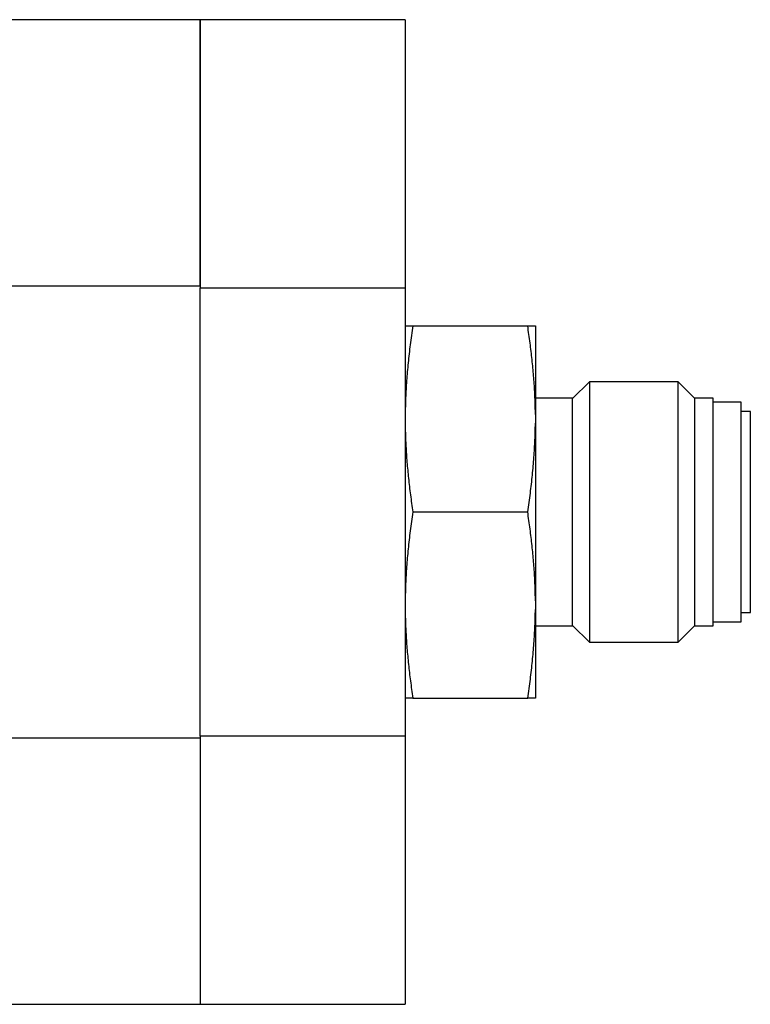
# Model space of a CAD drawing. Header units: inches. Extents: x 1.4 to 16.3, y 1 to 9.9.
# Tile 7 of 12: x 7.7 to 9, y 8.3 to 9.9. Entities that reach past the tile are written whole.
import ezdxf

# ---------------------------------------------------------------- set-up
doc = ezdxf.new("R2010")
doc.units = ezdxf.units.IN
doc.header["$MEASUREMENT"] = 0

msp = doc.modelspace()

# ---------------------------------------------------------------- linework, layer by layer
at = {"color": 7, "linetype": 'Continuous', "lineweight": 25}
for p, q in [((8.0466, 9.924), (7.1844, 9.924)), ((8.3911, 9.924), (8.0466, 9.924)), ((8.0466, 9.924), (8.0466, 9.4735)), ((8.0466, 9.4773), (8.0466, 9.924)), ((8.3911, 9.924), (8.3911, 9.4735)), ((7.1844, 9.4773), (8.0466, 9.4773)), ((8.0466, 9.4735), (8.3911, 9.4735)), ((8.0466, 8.721), (8.0466, 9.4735)), ((8.3911, 9.4735), (8.3911, 8.721)), ((8.404, 9.4098), (8.5969, 9.4098)), ((8.6098, 9.4098), (8.6098, 9.2608)), ((8.7007, 9.316), (8.6723, 9.2876)), ((8.85, 9.316), (8.7007, 9.316)), ((8.7007, 9.316), (8.7007, 8.8785)), ((8.8774, 9.2886), (8.85, 9.316)), ((8.85, 8.9078), (8.85, 9.316)), ((8.6723, 9.2885), (8.6098, 9.2885)), ((8.6723, 8.9316), (8.6723, 9.2885)), ((8.8774, 9.2886), (8.8774, 8.9059)), ((8.9087, 9.2885), (8.8774, 9.2885)), ((8.9087, 8.9316), (8.9087, 9.2885)), ((8.9556, 9.2818), (8.9087, 9.2818)), ((8.9556, 8.9375), (8.9556, 9.2818)), ((8.6098, 9.2608), (8.6098, 9.2462)), ((8.9711, 9.266), (8.9556, 9.266)), ((8.9711, 8.9511), (8.9711, 9.266)), ((8.6098, 9.2462), (8.6098, 8.9483)), ((8.404, 9.0973), (8.5969, 9.0973)), ((8.6098, 8.9483), (8.6098, 8.9337)), ((8.9711, 8.9285), (8.9711, 8.9511)), ((8.6098, 8.9337), (8.6098, 8.7848)), ((8.6723, 8.906), (8.6723, 8.9316)), ((8.9087, 8.906), (8.9087, 8.9316)), ((8.9556, 8.9128), (8.9556, 8.9375)), ((8.9087, 8.9128), (8.9556, 8.9128)), ((8.9556, 8.9285), (8.9711, 8.9285)), ((8.6098, 8.906), (8.6723, 8.906)), ((8.6723, 8.9069), (8.7007, 8.8785)), ((8.85, 8.8785), (8.85, 8.9078)), ((8.85, 8.8785), (8.8774, 8.9059)), ((8.8774, 8.906), (8.9087, 8.906)), ((8.7007, 8.8785), (8.85, 8.8785)), ((8.404, 8.7848), (8.5969, 8.7848)), ((8.0466, 8.7172), (7.1844, 8.7172)), ((8.3911, 8.721), (8.0466, 8.721)), ((8.0466, 8.721), (8.0466, 8.2705)), ((8.0466, 8.7172), (8.0466, 8.2705)), ((8.3911, 8.721), (8.3911, 8.2705)), ((7.1844, 8.2705), (8.0466, 8.2705)), ((8.0466, 8.2705), (8.3911, 8.2705))]:
    msp.add_line(p, q, dxfattribs=at)
for points, knots in [([(8.404, 9.4098), (8.4032, 9.4045), (8.4016, 9.394), (8.3995, 9.3783), (8.3976, 9.3629), (8.396, 9.3477), (8.3946, 9.3327), (8.3934, 9.3179), (8.3924, 9.3033), (8.3917, 9.2889), (8.3913, 9.2748), (8.3911, 9.2654), (8.3911, 9.2608)], [0, 0, 0, 0, 0.1069488, 0.2123146, 0.3161107, 0.4183514, 0.5190511, 0.6182253, 0.71589, 0.8120621, 0.9067593, 1, 1, 1, 1]), ([(8.3911, 9.4098), (8.3911, 9.4098), (8.3912, 9.4098), (8.3916, 9.4098), (8.3922, 9.4098), (8.393, 9.4098), (8.394, 9.4098), (8.3952, 9.4098), (8.3965, 9.4098), (8.3981, 9.4098), (8.3999, 9.4098), (8.4018, 9.4098), (8.4033, 9.4098), (8.404, 9.4098)], [0, 0, 0, 0, 0.084704, 0.170611, 0.257734, 0.346087, 0.435682, 0.526532, 0.618648, 0.712042, 0.806726, 0.902708, 1, 1, 1, 1]), ([(8.6098, 9.2608), (8.6098, 9.265), (8.6097, 9.2735), (8.6092, 9.2863), (8.6087, 9.2994), (8.6079, 9.3126), (8.6069, 9.3259), (8.6057, 9.3395), (8.6043, 9.3532), (8.6028, 9.3671), (8.601, 9.3811), (8.5991, 9.3954), (8.5976, 9.4049), (8.5969, 9.4098)], [0, 0, 0, 0, 0.084704, 0.170611, 0.257734, 0.346087, 0.435682, 0.526532, 0.618648, 0.712042, 0.806726, 0.902708, 1, 1, 1, 1]), ([(8.5969, 9.4098), (8.5977, 9.4098), (8.5993, 9.4098), (8.6014, 9.4098), (8.6033, 9.4098), (8.6049, 9.4098), (8.6063, 9.4098), (8.6075, 9.4098), (8.6084, 9.4098), (8.6091, 9.4098), (8.6096, 9.4098), (8.6098, 9.4098), (8.6098, 9.4098)], [0, 0, 0, 0, 0.106949, 0.212315, 0.316111, 0.418351, 0.519051, 0.618225, 0.71589, 0.812062, 0.906759, 1, 1, 1, 1]), ([(8.3911, 9.2462), (8.3911, 9.242), (8.3912, 9.2335), (8.3916, 9.2207), (8.3922, 9.2076), (8.393, 9.1945), (8.394, 9.1811), (8.3952, 9.1675), (8.3965, 9.1538), (8.3981, 9.1399), (8.3999, 9.1259), (8.4018, 9.1116), (8.4033, 9.1021), (8.404, 9.0973)], [0, 0, 0, 0, 0.084704, 0.170611, 0.257734, 0.346087, 0.435682, 0.526532, 0.618648, 0.712042, 0.806726, 0.902708, 1, 1, 1, 1]), ([(8.5969, 9.0973), (8.5977, 9.1025), (8.5993, 9.113), (8.6014, 9.1287), (8.6033, 9.1441), (8.6049, 9.1593), (8.6063, 9.1743), (8.6075, 9.1891), (8.6084, 9.2037), (8.6091, 9.2181), (8.6096, 9.2322), (8.6098, 9.2416), (8.6098, 9.2462)], [0, 0, 0, 0, 0.106949, 0.212315, 0.316111, 0.418351, 0.519051, 0.618225, 0.71589, 0.812062, 0.906759, 1, 1, 1, 1]), ([(8.404, 9.0973), (8.4032, 9.092), (8.4016, 9.0815), (8.3995, 9.0658), (8.3976, 9.0504), (8.396, 9.0352), (8.3946, 9.0202), (8.3934, 9.0054), (8.3924, 8.9908), (8.3917, 8.9764), (8.3913, 8.9623), (8.3911, 8.9529), (8.3911, 8.9483)], [0, 0, 0, 0, 0.106949, 0.212315, 0.316111, 0.418351, 0.519051, 0.618225, 0.71589, 0.812062, 0.906759, 1, 1, 1, 1]), ([(8.6098, 8.9483), (8.6098, 8.9525), (8.6097, 8.961), (8.6092, 8.9738), (8.6087, 8.9869), (8.6079, 9.0001), (8.6069, 9.0134), (8.6057, 9.027), (8.6043, 9.0407), (8.6028, 9.0546), (8.601, 9.0686), (8.5991, 9.0829), (8.5976, 9.0924), (8.5969, 9.0973)], [0, 0, 0, 0, 0.084704, 0.170611, 0.257734, 0.346087, 0.435682, 0.526532, 0.618648, 0.712042, 0.806726, 0.902708, 1, 1, 1, 1]), ([(8.3911, 8.9337), (8.3911, 8.9295), (8.3912, 8.921), (8.3916, 8.9082), (8.3922, 8.8951), (8.393, 8.882), (8.394, 8.8686), (8.3952, 8.855), (8.3965, 8.8413), (8.3981, 8.8274), (8.3999, 8.8134), (8.4018, 8.7991), (8.4033, 8.7896), (8.404, 8.7848)], [0, 0, 0, 0, 0.084704, 0.170611, 0.257734, 0.346087, 0.435682, 0.526532, 0.618648, 0.712042, 0.806726, 0.902708, 1, 1, 1, 1]), ([(8.5969, 8.7848), (8.5977, 8.79), (8.5993, 8.8005), (8.6014, 8.8162), (8.6033, 8.8316), (8.6049, 8.8468), (8.6063, 8.8618), (8.6075, 8.8766), (8.6084, 8.8912), (8.6091, 8.9056), (8.6096, 8.9197), (8.6098, 8.9291), (8.6098, 8.9337)], [0, 0, 0, 0, 0.106949, 0.212315, 0.316111, 0.418351, 0.519051, 0.618225, 0.71589, 0.812062, 0.906759, 1, 1, 1, 1]), ([(8.404, 8.7848), (8.4032, 8.7848), (8.4016, 8.7848), (8.3995, 8.7848), (8.3976, 8.7848), (8.396, 8.7848), (8.3946, 8.7848), (8.3934, 8.7848), (8.3924, 8.7848), (8.3917, 8.7848), (8.3913, 8.7848), (8.3911, 8.7848), (8.3911, 8.7848)], [0, 0, 0, 0, 0.106949, 0.212315, 0.316111, 0.418351, 0.519051, 0.618225, 0.71589, 0.812062, 0.906759, 1, 1, 1, 1]), ([(8.6098, 8.7848), (8.6098, 8.7848), (8.6097, 8.7848), (8.6092, 8.7848), (8.6087, 8.7848), (8.6079, 8.7848), (8.6069, 8.7848), (8.6057, 8.7848), (8.6043, 8.7848), (8.6028, 8.7848), (8.601, 8.7848), (8.5991, 8.7848), (8.5976, 8.7848), (8.5969, 8.7848)], [0, 0, 0, 0, 0.084704, 0.170611, 0.257734, 0.346087, 0.435682, 0.526532, 0.618648, 0.712042, 0.806726, 0.902708, 1, 1, 1, 1])]:
    msp.add_open_spline(points, degree=3, knots=knots, dxfattribs=at)

doc.saveas('drawing.dxf')
